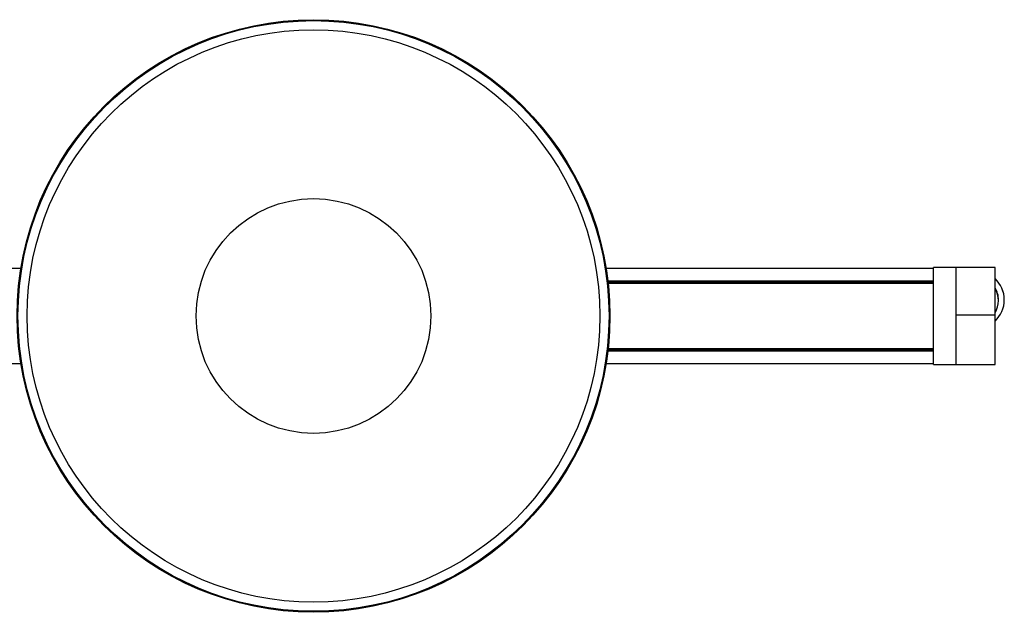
# Model space of a CAD drawing. Header units: millimetres. Extents: x 70 to 3145, y 431 to 1495.
# Tile 7 of 11: x 2590 to 2844, y 431 to 584. Entities that reach past the tile are written whole.
import ezdxf

# ---------------------------------------------------------------- set-up
doc = ezdxf.new("R2010")
doc.units = ezdxf.units.MM

msp = doc.modelspace()

# ---------------------------------------------------------------- linework, layer by layer
at = {"color": 7, "linetype": 'Continuous', "lineweight": 25}
for p, q in [((2590.5, 519.64), (2196.54, 519.64)), ((2826.02, 519.64), (2741.54, 519.64)), ((2826.02, 494.89), (2826.02, 519.89)), ((2831.87, 519.89), (2826.02, 519.89)), ((2841.87, 519.89), (2831.87, 519.89)), ((2831.87, 507.69), (2831.87, 519.89)), ((2831.87, 494.89), (2831.87, 519.89)), ((2841.87, 507.69), (2841.87, 519.89)), ((2741.98, 516.5), (2826.02, 516.5)), ((2826.02, 516.35), (2742, 516.35)), ((2742, 516.34), (2826.02, 516.34)), ((2826.02, 516.14), (2742.02, 516.14)), ((2742.04, 515.94), (2826.02, 515.94)), ((2826.02, 515.78), (2742.06, 515.78)), ((2842.76, 511.38), (2842.76, 511.55)), ((2844.26, 511.55), (2844.26, 511.57)), ((2831.87, 494.89), (2831.87, 507.69)), ((2831.87, 507.69), (2841.87, 507.69)), ((2841.87, 494.89), (2841.87, 507.69)), ((2826.02, 498.28), (2741.98, 498.28)), ((2826.02, 498.44), (2742, 498.44)), ((2742, 498.43), (2826.02, 498.43)), ((2742.02, 498.64), (2826.02, 498.64)), ((2826.02, 498.84), (2742.04, 498.84)), ((2742.06, 498.99), (2826.02, 498.99)), ((2196.54, 495.14), (2590.5, 495.14)), ((2741.54, 495.14), (2826.02, 495.14)), ((2826.02, 494.89), (2831.87, 494.89)), ((2831.87, 494.89), (2841.87, 494.89))]:
    msp.add_line(p, q, dxfattribs=at)
for radius in [76.5, 76.25, 73.89, 30.3]:
    msp.add_circle((2666.02, 507.39), radius, dxfattribs=at)
for centre, radius, start, end in [((2836.76, 511.57), 7.5, 0.0003, 47.0408), ((2836.76, 511.55), 7.5, 312.959, 47.041), ((2836.76, 511.55), 6, 0.0001, 31.5857), ((2836.76, 511.38), 6, 328.4143, 31.5857)]:
    msp.add_arc(centre, radius, start, end, dxfattribs=at)

doc.saveas('drawing.dxf')
